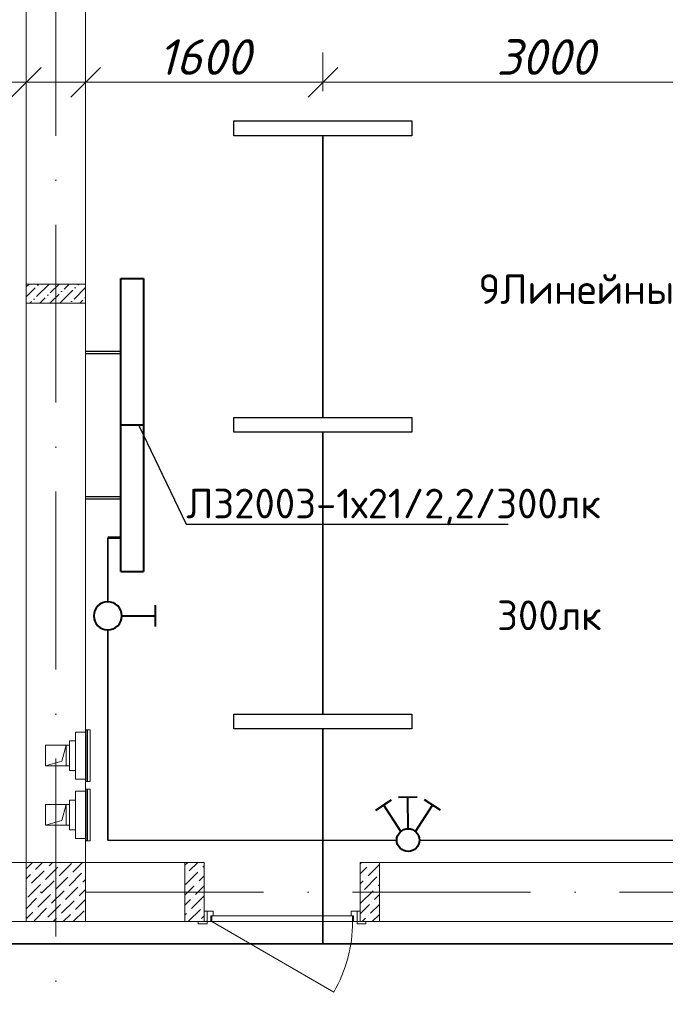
# Model space of a CAD drawing. Header units: millimetres. Extents: x 1114507 to 93926427, y 174473 to 817039.
# Tile 158 of 256: x 1504717 to 1509068, y 775368 to 782007. Entities that reach past the tile are written whole.
import ezdxf
from ezdxf import colors
from ezdxf.entities.mleader import LeaderData, LeaderLine
from ezdxf.math import Vec2, Vec3

# ---------------------------------------------------------------- set-up
doc = ezdxf.new("R2010")
doc.units = ezdxf.units.MM
doc.linetypes.add('ACAD_ISO10W100', pattern=[18, 12, -3, 0, -3])
doc.linetypes.add('ADSK_Скрыто', pattern=[6, 3, -3])
for name, color, linetype, lineweight in [('_Hidden_', 7, 'ADSK_Скрыто', 9), ('Doors', 86, 'Continuous', 13), ('Mechanical Equipment', 7, 'Continuous', 18), ('размеры', 12, 'Continuous', 15)]:
    doc.layers.add(name, color=color, linetype=linetype, lineweight=lineweight)
doc.layers.add('ventilatsiya', color=7, linetype='Continuous')
doc.styles.add('ISOCPEUR 1', font='isocpeur.TTF')
doc.styles.get("Standard").update_dxf_attribs({"font": 'isocpeui.ttf'})
doc.styles.add('Суннат', font='ariali.ttf', dxfattribs={"height": 250})
doc.dimstyles.new('Санжар', dxfattribs={"dimtxt": 240, "dimasz": 200, "dimexe": 200, "dimexo": 200, "dimgap": 50, "dimtad": 1, "dimdec": 0, "dimtxsty": 'Standard', "dimblk": 'OBLIQUE', "dimcen": 2.5, "dimdle": 200, "dimclrd": 152, "dimclre": 152, "dimclrt": 152, "dimadec": 0, "dimazin": 0, "dimtfac": 1, "dimtdec": 0, "dimtmove": 0, "dimatfit": 3, "dimldrblk": 'OBLIQUE', "dimfxl": 0, "dimlwd": 0, "dimlwe": 0, "dimarcsym": 0})

# ---------------------------------------------------------------- blocks, each defined once
blk = doc.blocks.new('blok1qavmak')
at = {"lineweight": 0, "ltscale": 100}
h = blk.add_hatch(dxfattribs=at)
h.set_pattern_fill('ANSI36', color=256, scale=15, style=0)
h.set_pattern_definition([(45, (569691.36, -595951.81), (25.2569703, 92.6088912), [119.0625, -23.8125, 0, -23.8125])])
h.paths.add_polyline_path([(1505160.8, 780225.1), (1505160.8, 780095.1), (1504760.8, 780095.1), (1504760.8, 780225.1)])
at = {"color": 1, "linetype": 'ACAD_ISO10W100', "lineweight": 0, "ltscale": 100}
for p, q in [((1504960.8, 782425.1), (1504960.8, 766825.1)), ((1518960.8, 776125.1), (1491960.8, 776125.1))]:
    blk.add_line(p, q, dxfattribs=at)
at = {"lineweight": 0, "ltscale": 100}
for p, q in [((1504760.8, 776325.1), (1504760.8, 782225.1)), ((1505160.8, 776325.1), (1505160.8, 782225.1)), ((1504760.8, 776325.1), (1497410.8, 776325.1)), ((1505960.8, 776325.1), (1505160.8, 776325.1)), ((1505960.8, 776325.1), (1505960.8, 775925.1)), ((1514360.8, 776325.1), (1507010.8, 776325.1)), ((1507010.8, 776325.1), (1507010.8, 775925.1)), ((1505960.8, 775925.1), (1497410.8, 775925.1)), ((1514760.8, 775925.1), (1507010.8, 775925.1))]:
    blk.add_line(p, q, dxfattribs=at)
at = {"linetype": 'Continuous', "lineweight": 0, "ltscale": 100}
for p, q in [((1504760.8, 776281.7), (1504804.2, 776325.1)), ((1504822.8, 776276.3), (1504871.6, 776325.1)), ((1504915.4, 776301.6), (1504938.9, 776325.1)), ((1504982.8, 776234.2), (1505067, 776318.4)), ((1504991.2, 776310), (1504991.2, 776310)), ((1505075.4, 776259.5), (1505141, 776325.1)), ((1505830.8, 776306.7, 0), (1505849.3, 776325.1, 0)), ((1505858.7, 776267.2, 0), (1505916.6, 776325.1, 0)), ((1507020.9, 776325.1, 0), (1507010.8, 776315.1, 0)), ((1507140.8, 776310.4, 0), (1507065.2, 776234.8, 0)), ((1507073.7, 776310.5, 0), (1507073.7, 776310.5, 0)), ((1504760.8, 776214.4), (1504789.2, 776242.7)), ((1504797.6, 776183.7), (1504881.8, 776267.9)), ((1504806, 776259.5), (1504806, 776259.5)), ((1504890.2, 776209), (1504974.4, 776293.2)), ((1504898.6, 776284.8), (1504898.6, 776284.8)), ((1505050.1, 776166.9), (1505134.3, 776251.1)), ((1505058.6, 776242.7), (1505058.6, 776242.7)), ((1505151.2, 776267.9), (1505151.2, 776267.9)), ((1505833.5, 776174.6, 0), (1505917.7, 776258.8, 0)), ((1505841.9, 776250.4, 0), (1505841.9, 776250.4, 0)), ((1505934.5, 776275.6, 0), (1505934.5, 776275.6, 0)), ((1505951.3, 776292.5, 0), (1505960.8, 776302, 0)), ((1507056.8, 776293.7, 0), (1507010.8, 776247.7, 0)), ((1504772.3, 776091.1), (1504856.5, 776175.3)), ((1504864.9, 776116.4), (1504949.1, 776200.6)), ((1504873.3, 776192.2), (1504873.3, 776192.2)), ((1504957.5, 776141.6), (1505041.7, 776225.8)), ((1504966, 776217.4), (1504966, 776217.4)), ((1505125.9, 776175.3), (1505125.9, 776175.3)), ((1505142.8, 776192.2), (1505160.8, 776210.2)), ((1505909.2, 776183, 0), (1505909.2, 776183, 0)), ((1505926.1, 776199.9, 0), (1505960.8, 776234.6, 0)), ((1507031.6, 776201.1, 0), (1507010.8, 776180.4, 0)), ((1507124.2, 776226.3, 0), (1507040, 776142.2, 0)), ((1507048.4, 776217.9, 0), (1507048.4, 776217.9, 0)), ((1507140.8, 776175.7, 0), (1507132.6, 776167.4, 0)), ((1504760.8, 776147), (1504763.9, 776150.1)), ((1504780.7, 776166.9), (1504780.7, 776166.9)), ((1504839.7, 776023.8), (1504923.9, 776108)), ((1504932.3, 776049), (1505016.5, 776133.2)), ((1504940.7, 776124.8), (1504940.7, 776124.8)), ((1505024.9, 776074.3), (1505109.1, 776158.5)), ((1505033.3, 776150.1), (1505033.3, 776150.1)), ((1505117.5, 776099.5), (1505160.8, 776142.9)), ((1505830.8, 776104.6, 0), (1505892.4, 776166.2, 0)), ((1505900.8, 776107.3, 0), (1505960.8, 776167.3, 0)), ((1507098.9, 776133.7, 0), (1507014.7, 776049.5, 0)), ((1507023.1, 776125.3, 0), (1507023.1, 776125.3, 0)), ((1507140.8, 776108.3, 0), (1507107.3, 776074.8, 0)), ((1507115.8, 776150.6, 0), (1507115.8, 776150.6, 0)), ((1504760.8, 776012.3), (1504831.3, 776082.7)), ((1504848.1, 776099.5), (1504848.1, 776099.5)), ((1504907, 775956.4), (1504991.2, 776040.6)), ((1504999.6, 775981.7), (1505083.8, 776065.9)), ((1505008.1, 776057.4), (1505008.1, 776057.4)), ((1505092.2, 776006.9), (1505160.8, 776075.5)), ((1505100.7, 776082.7), (1505100.7, 776082.7)), ((1505830.8, 776037.3, 0), (1505867.1, 776073.6, 0)), ((1505875.6, 776014.7, 0), (1505959.8, 776098.9, 0)), ((1505884, 776090.4, 0), (1505884, 776090.4, 0)), ((1507073.7, 776041.1, 0), (1507010.8, 775978.3, 0)), ((1507140.8, 776041, 0), (1507082.1, 775982.2, 0)), ((1507090.5, 776058, 0), (1507090.5, 776058, 0)), ((1504760.8, 775944.9), (1504806, 775990.1)), ((1504814.4, 775931.2), (1504898.6, 776015.4)), ((1504822.8, 776006.9), (1504822.8, 776006.9)), ((1504915.4, 776032.2), (1504915.4, 776032.2)), ((1505075.4, 775990.1), (1505075.4, 775990.1)), ((1505077.8, 775925.1), (1505151.2, 775998.5)), ((1505830.8, 775969.9, 0), (1505841.9, 775981, 0)), ((1505853.4, 775925.1, 0), (1505934.5, 776006.2, 0)), ((1505858.7, 775997.8, 0), (1505858.7, 775997.8, 0)), ((1505951.3, 776023.1, 0), (1505951.3, 776023.1, 0)), ((1507140.8, 775973.6, 0), (1507092.3, 775925.1, 0)), ((1504890.2, 775939.6), (1504890.2, 775939.6)), ((1504943.1, 775925.1), (1504966, 775948)), ((1504982.8, 775964.8), (1504982.8, 775964.8)), ((1505010.4, 775925.1), (1505058.6, 775973.3)), ((1505159.6, 775939.6), (1505160.8, 775940.8)), ((1505926.1, 775930.5, 0), (1505926.1, 775930.5, 0)), ((1505942.9, 775947.3, 0), (1505960.8, 775965.2, 0)), ((1507048.4, 775948.5, 0), (1507025, 775925.1, 0)), ((1507065.2, 775965.4, 0), (1507065.2, 775965.4, 0))]:
    blk.add_line(p, q, dxfattribs=at)
at = {"layer": '_Hidden_', "color": 5, "lineweight": 0}
for p, q in [((1505093.8, 777203.9), (1505093.8, 777203.5)), ((1505093.8, 777203.5), (1505093.8, 777203.9)), ((1505117.8, 777203.5), (1505117.8, 777203.9)), ((1505117.8, 777203.9), (1505117.8, 777203.5)), ((1505160.8, 777203.5), (1505160.8, 777203.9)), ((1505160.8, 777203.9), (1505160.8, 777203.5)), ((1505164.2, 777219.1), (1505164.7, 777219.1)), ((1505093.8, 776886.2), (1505093.8, 776885.9)), ((1505093.8, 776885.9), (1505093.8, 776886.2)), ((1505117.8, 776885.9), (1505117.8, 776886.2)), ((1505117.8, 776886.2), (1505117.8, 776885.9)), ((1505160.8, 776886.2), (1505160.8, 776885.9)), ((1505160.8, 776885.9), (1505160.8, 776886.2)), ((1505164.7, 776870.2), (1505164.2, 776870.2)), ((1505093.8, 776804.3), (1505093.8, 776804)), ((1505093.8, 776804), (1505093.8, 776804.3)), ((1505117.8, 776804), (1505117.8, 776804.3)), ((1505117.8, 776804.3), (1505117.8, 776804)), ((1505160.8, 776804), (1505160.8, 776804.3)), ((1505160.8, 776804.3), (1505160.8, 776804)), ((1505164.2, 776819.6), (1505164.7, 776819.6)), ((1505093.8, 776486.7), (1505093.8, 776486.3)), ((1505093.8, 776486.3), (1505093.8, 776486.7)), ((1505117.8, 776486.3), (1505117.8, 776486.7)), ((1505117.8, 776486.7), (1505117.8, 776486.3)), ((1505160.8, 776486.7), (1505160.8, 776486.3)), ((1505160.8, 776486.3), (1505160.8, 776486.7)), ((1505164.7, 776470.7), (1505164.2, 776470.7))]:
    blk.add_line(p, q, dxfattribs=at)
at = {"layer": 'Doors', "lineweight": 0}
blk.add_line((1506010.8, 775925.1), (1506833.6, 775450.1), dxfattribs=at)
for points in [[(1505960.8, 775995.1), (1505980.8, 775995.1), (1505980.8, 775925.1), (1505960.8, 775925.1)], [(1506020.8, 775965.1), (1506020.8, 775995.1), (1505980.8, 775995.1), (1505980.8, 775925.1), (1506005.8, 775925.1), (1506005.8, 775965.1)], [(1506950.8, 775965.1), (1506950.8, 775995.1), (1506990.8, 775995.1), (1506990.8, 775925.1), (1506965.8, 775925.1), (1506965.8, 775965.1)], [(1507010.8, 775995.1), (1506990.8, 775995.1), (1506990.8, 775925.1), (1507010.8, 775925.1)], [(1505980.8, 775925.1), (1505920.8, 775925.1), (1505920.8, 775910.1), (1505980.8, 775910.1)], [(1506960.8, 775965.1), (1506010.8, 775965.1), (1506010.8, 775925.1), (1506960.8, 775925.1)], [(1507050.8, 775925.1), (1506990.8, 775925.1), (1506990.8, 775910.1), (1507050.8, 775910.1)]]:
    blk.add_lwpolyline(points, close=True, dxfattribs=at)
blk.add_arc((1506010.8, 775925.1), 950, 330, 0, dxfattribs=at)
at = {"layer": 'Mechanical Equipment', "color": 5, "lineweight": 0}
for p, q in [((1505117.8, 777203.9), (1505093.8, 777203.9)), ((1505093.8, 777203.9), (1505093.8, 777203.5)), ((1505093.8, 777193.9), (1505093.8, 777203.9)), ((1505093.8, 776895.9), (1505093.8, 777193.9)), ((1505160.8, 777203.9), (1505117.8, 777203.9)), ((1505117.8, 777203.5), (1505117.8, 777203.9)), ((1505117.8, 777203.9), (1505117.8, 777203.5)), ((1505160.8, 777203.5), (1505160.8, 777203.9)), ((1505160.8, 777203.9), (1505160.8, 777193.9)), ((1505160.8, 777193.9), (1505160.8, 776895.9)), ((1505163.9, 777219.1), (1505163.9, 776870.2)), ((1505164.2, 777219.1), (1505164.2, 776870.2)), ((1505164.2, 777219.1), (1505173.9, 777219.1)), ((1505173.9, 777219.1), (1505183.3, 777219.1)), ((1505173.9, 777219.1), (1505173.9, 776870.2)), ((1505183.3, 777219.1), (1505192.9, 777219.1)), ((1505192.9, 776870.2), (1505192.9, 777219.1)), ((1505093.8, 777144.9), (1505052.6, 777144.9)), ((1505052.6, 776944.9), (1505052.6, 777144.9)), ((1505052.6, 776944.9), (1505093.8, 776944.9)), ((1505093.8, 776885.9), (1505093.8, 776895.9)), ((1505093.8, 776886.2), (1505093.8, 776885.9)), ((1505093.8, 776885.9), (1505117.8, 776885.9)), ((1505117.8, 776885.9), (1505117.8, 776886.2)), ((1505117.8, 776886.2), (1505117.8, 776885.9)), ((1505117.8, 776885.9), (1505160.8, 776885.9)), ((1505160.8, 776895.9), (1505160.8, 776885.9)), ((1505160.8, 776885.9), (1505160.8, 776886.2)), ((1505173.9, 776870.2), (1505164.2, 776870.2)), ((1505183.3, 776870.2), (1505173.9, 776870.2)), ((1505192.9, 776870.2), (1505183.3, 776870.2)), ((1505117.8, 776804.3), (1505093.8, 776804.3)), ((1505093.8, 776804.3), (1505093.8, 776804)), ((1505093.8, 776794.3), (1505093.8, 776804.3)), ((1505093.8, 776496.3), (1505093.8, 776794.3)), ((1505160.8, 776804.3), (1505117.8, 776804.3)), ((1505117.8, 776804), (1505117.8, 776804.3)), ((1505117.8, 776804.3), (1505117.8, 776804)), ((1505160.8, 776804), (1505160.8, 776804.3)), ((1505160.8, 776804.3), (1505160.8, 776794.3)), ((1505160.8, 776794.3), (1505160.8, 776496.3)), ((1505163.9, 776819.6), (1505163.9, 776470.7)), ((1505164.2, 776819.6), (1505164.2, 776470.7)), ((1505164.2, 776819.6), (1505173.9, 776819.6)), ((1505173.9, 776819.6), (1505183.3, 776819.6)), ((1505173.9, 776819.6), (1505173.9, 776470.7)), ((1505183.3, 776819.6), (1505192.9, 776819.6)), ((1505192.9, 776470.7), (1505192.9, 776819.6)), ((1505093.8, 776745.3), (1505052.6, 776745.3)), ((1505052.6, 776545.3), (1505052.6, 776745.3)), ((1505052.6, 776545.3), (1505093.8, 776545.3)), ((1505093.8, 776486.3), (1505093.8, 776496.3)), ((1505093.8, 776486.7), (1505093.8, 776486.3)), ((1505093.8, 776486.3), (1505117.8, 776486.3)), ((1505117.8, 776486.3), (1505117.8, 776486.7)), ((1505117.8, 776486.7), (1505117.8, 776486.3)), ((1505117.8, 776486.3), (1505160.8, 776486.3)), ((1505160.8, 776496.3), (1505160.8, 776486.3)), ((1505160.8, 776486.3), (1505160.8, 776486.7)), ((1505173.9, 776470.7), (1505164.2, 776470.7)), ((1505183.3, 776470.7), (1505173.9, 776470.7)), ((1505192.9, 776470.7), (1505183.3, 776470.7))]:
    blk.add_line(p, q, dxfattribs=at)
at = {"layer": 'ventilatsiya', "lineweight": 0, "ltscale": 100}
for p, q in [((1505030.8, 777114.9), (1504890.8, 777114.9)), ((1504890.8, 777114.9), (1504890.8, 776974.9)), ((1504985.5, 777114.9), (1505052.6, 777114.9)), ((1505030.8, 777114.9), (1505001.7, 777006.5)), ((1505030.8, 776974.9), (1505030.8, 777114.9)), ((1505001.7, 777006.5), (1504890.8, 776974.9)), ((1504890.8, 776974.9), (1505030.8, 776974.9)), ((1504985.5, 776974.9), (1505052.6, 776974.9)), ((1505030.8, 776715.3), (1504890.8, 776715.3)), ((1504890.8, 776715.3), (1504890.8, 776575.3)), ((1504985.5, 776715.3), (1505052.6, 776715.3)), ((1505030.8, 776715.3), (1505001.7, 776607)), ((1505030.8, 776575.3), (1505030.8, 776715.3)), ((1505001.7, 776607), (1504890.8, 776575.3)), ((1504890.8, 776575.3), (1505030.8, 776575.3)), ((1504985.5, 776575.3), (1505052.6, 776575.3))]:
    blk.add_line(p, q, dxfattribs=at)
at = {"layer": 'размеры', "lineweight": 0, "ltscale": 5}
for p, q in [((1505160.8, 776325.1), (1504760.8, 776325.1)), ((1504760.8, 776325.1), (1504760.8, 775925.1)), ((1505160.8, 775925.1), (1505160.8, 776325.1)), ((1505960.8, 776325.1), (1505830.8, 776325.1)), ((1505830.8, 776325.1), (1505830.8, 775925.1)), ((1505960.8, 775925.1), (1505960.8, 776325.1)), ((1507010.8, 775925.1), (1507010.8, 776325.1)), ((1507010.8, 776325.1), (1507140.8, 776325.1)), ((1507140.8, 776325.1), (1507140.8, 775925.1)), ((1504760.8, 775925.1), (1505160.8, 775925.1)), ((1505830.8, 775925.1), (1505960.8, 775925.1)), ((1507140.8, 775925.1), (1507010.8, 775925.1))]:
    blk.add_line(p, q, dxfattribs=at)
for points in [[(1505160.8, 780225.1), (1505160.8, 780095.1), (1504760.8, 780095.1), (1504760.8, 780225.1)], [(1505160.8, 780095.1), (1505160.8, 780225.1), (1504760.8, 780225.1), (1504760.8, 780095.1)]]:
    blk.add_lwpolyline(points, close=True, dxfattribs=at)
blk = doc.blocks.new('_Oblique')
at = {"color": 0, "linetype": 'ByBlock', "lineweight": -2}
blk.add_line((-0.5, -0.5), (0.5, 0.5), dxfattribs=at)
blk = doc.blocks.new('*D1587')
at = {"color": 152, "linetype": 'Continuous', "lineweight": 0, "ltscale": 100, "transparency": 16777216}
for p, q in [((1503160.8, 781525.1), (1503160.8, 781785.8)), ((1504760.8, 781525.1), (1504760.8, 781785.8)), ((1502960.8, 781585.8), (1504960.8, 781585.8))]:
    blk.add_line(p, q, dxfattribs=at)
at = {"layer": 'Defpoints', "color": 0, "lineweight": 35, "ltscale": 100, "transparency": 16777216}
for p in [(1504760.8, 781585.8), (1503160.8, 781325.1), (1504760.8, 781325.1)]:
    blk.add_point(p, dxfattribs=at)
at = {"color": 152, "lineweight": 0, "ltscale": 100, "transparency": 16777216, "xscale": 200, "yscale": 200, "zscale": 200, "rotation": 180}
blk.add_blockref('_Oblique', (1503160.8, 781585.8), dxfattribs=at)
at = {"color": 152, "lineweight": 0, "ltscale": 100, "transparency": 16777216, "xscale": 200, "yscale": 200, "zscale": 200}
blk.add_blockref('_Oblique', (1504760.8, 781585.8), dxfattribs=at)
at = {"color": 152, "lineweight": 35, "ltscale": 100, "transparency": 16777216, "insert": (1503960.8, 781755.8), "char_height": 240, "attachment_point": 5, "bg_fill": 3, "box_fill_scale": 1.1, "bg_fill_color": 256, "bg_fill_true_color": 13158600, "bg_fill_transparency": 0}
blk.add_mtext('1600', dxfattribs=at)
blk = doc.blocks.new('ауц')
at = {"lineweight": 40}
for p, q in [((435296.2, -83291.2), (435402.2, -83222.2)), ((435464.8, -83434), (435349.2, -83256.7)), ((435574.9, -83204.4), (435448.4, -83205.2)), ((435513.1, -83416.4), (435511.7, -83204.8)), ((435562.4, -83434), (435678, -83256.7)), ((435731, -83291.2), (435625, -83222.2))]:
    blk.add_line(p, q, dxfattribs=at)
blk.add_circle((435513.6, -83493), 76.6, dxfattribs=at)
blk = doc.blocks.new('_Dot')
at = {"color": 0, "linetype": 'ByBlock', "lineweight": -2}
blk.add_line((-0.5, 0), (-1, 0), dxfattribs=at)
at = {"color": 0, "linetype": 'ByBlock', "const_width": 0.5}
blk.add_lwpolyline([(-0.25, 0, 1), (0.25, 0, 1)], format="xyb", close=True, dxfattribs=at)
blk = doc.blocks.new('цуйцуйцу')
at = {"lineweight": 40}
for p, q in [((694611.1, -1170390.9), (694695, -1170390.9)), ((694653.1, -1170521.8), (694653.1, -1170390.9))]:
    blk.add_line(p, q, dxfattribs=at)
blk.add_circle((694653.1, -1170576.5), 54.7, dxfattribs=at)
blk = doc.blocks.new('ДПО46 LUX LED')
at = {"lineweight": 40, "ltscale": 2}
for p, q in [((4273483, 481249.6), (4273483, 480014.6)), ((4273483, 481249.6), (4273674, 481249.6)), ((4273674, 480014.6), (4273674, 481249.6)), ((4273483, 480014.6), (4273674, 480014.6))]:
    blk.add_line(p, q, dxfattribs=at)
blk = doc.blocks.new('blokdoskaaaa')
at = {"lineweight": 30, "ltscale": 2}
for p, q in [((1495798, 779769.1), (1495560.8, 779769.1)), ((1495798, 779753.1), (1495560.8, 779753.1)), ((1495798, 778789.1), (1495560.8, 778789.1)), ((1495798, 778773.1), (1495560.8, 778773.1))]:
    blk.add_line(p, q, dxfattribs=at)
at = {"lineweight": 53, "ltscale": 2}
blk.add_line((1495798, 778512.7), (1495710.8, 778512.7), dxfattribs=at)
at = {"xscale": -0.8000000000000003, "yscale": 0.8000000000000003, "zscale": 0.8000000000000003, "rotation": 180}
for p in [(-1922988.5, 1164274.8), (-1922988.5, 1163286.8)]:
    blk.add_blockref('ДПО46 LUX LED', p, dxfattribs=at)
blk = doc.blocks.new('*D1600')
at = {"color": 152, "linetype": 'Continuous', "lineweight": 0, "ltscale": 100, "transparency": 16777216}
for p, q in [((1506760.8, 781525.1), (1506760.8, 781785.8)), ((1509760.8, 781525.1), (1509760.8, 781785.8)), ((1506560.8, 781585.8), (1509960.8, 781585.8))]:
    blk.add_line(p, q, dxfattribs=at)
at = {"layer": 'Defpoints', "color": 0, "lineweight": 35, "ltscale": 100, "transparency": 16777216}
for p in [(1509760.8, 781585.8), (1506760.8, 781325.1), (1509760.8, 781325.1)]:
    blk.add_point(p, dxfattribs=at)
at = {"color": 152, "lineweight": 0, "ltscale": 100, "transparency": 16777216, "xscale": 200, "yscale": 200, "zscale": 200, "rotation": 180}
blk.add_blockref('_Oblique', (1506760.8, 781585.8), dxfattribs=at)
at = {"color": 152, "lineweight": 0, "ltscale": 100, "transparency": 16777216, "xscale": 200, "yscale": 200, "zscale": 200}
blk.add_blockref('_Oblique', (1509760.8, 781585.8), dxfattribs=at)
at = {"color": 152, "lineweight": 35, "ltscale": 100, "transparency": 16777216, "insert": (1508260.8, 781755.8), "char_height": 240, "attachment_point": 5, "bg_fill": 3, "box_fill_scale": 1.1, "bg_fill_color": 256, "bg_fill_true_color": 13158600, "bg_fill_transparency": 0}
blk.add_mtext('3000', dxfattribs=at)
blk = doc.blocks.new('*D1597')
at = {"color": 152, "linetype": 'Continuous', "lineweight": 0, "ltscale": 100, "transparency": 16777216}
for p, q in [((1505160.8, 781525.1), (1505160.8, 781785.8)), ((1506760.8, 781525.1), (1506760.8, 781785.8)), ((1504960.8, 781585.8), (1506960.8, 781585.8))]:
    blk.add_line(p, q, dxfattribs=at)
at = {"layer": 'Defpoints', "color": 0, "lineweight": 35, "ltscale": 100, "transparency": 16777216}
for p in [(1506760.8, 781585.8), (1505160.8, 781325.1), (1506760.8, 781325.1)]:
    blk.add_point(p, dxfattribs=at)
at = {"color": 152, "lineweight": 0, "ltscale": 100, "transparency": 16777216, "xscale": 200, "yscale": 200, "zscale": 200, "rotation": 180}
blk.add_blockref('_Oblique', (1505160.8, 781585.8), dxfattribs=at)
at = {"color": 152, "lineweight": 0, "ltscale": 100, "transparency": 16777216, "xscale": 200, "yscale": 200, "zscale": 200}
blk.add_blockref('_Oblique', (1506760.8, 781585.8), dxfattribs=at)
at = {"color": 152, "lineweight": 35, "ltscale": 100, "transparency": 16777216, "insert": (1505960.8, 781755.8), "char_height": 240, "attachment_point": 5, "bg_fill": 3, "box_fill_scale": 1.1, "bg_fill_color": 256, "bg_fill_true_color": 13158600, "bg_fill_transparency": 0}
blk.add_mtext('1600', dxfattribs=at)

msp = doc.modelspace()

# ---------------------------------------------------------------- block references
at = {"color": 0}
msp.add_blockref('blok1qavmak', (0, 0), dxfattribs=at)

# ---------------------------------------------------------------- next in the draw order: linework, layer by layer
at = {"color": 0, "lineweight": 35, "ltscale": 100}
for p, q in [((1506760.8, 781225.1), (1506760.8, 779325.1)), ((1506760.8, 779225.1), (1506760.8, 777325.1)), ((1505310.8, 778081.7), (1505310.8, 778512.7)), ((1505310.8, 776475.1), (1505310.8, 777892.5)), ((1506760.8, 777225.1), (1506760.8, 775775.1)), ((1494830.7, 775775.1), (1515953.8, 775775.1))]:
    msp.add_line(p, q, dxfattribs=at)
at = {"lineweight": 30}
for p, q in [((1505310.8, 776475.1), (1507258.1, 776475.1)), ((1507411.4, 776475.1), (1512760.8, 776475.1))]:
    msp.add_line(p, q, dxfattribs=at)
at = {"color": 5, "lineweight": 30}
for points in [[(1506160.8, 781325.1), (1507360.8, 781325.1), (1507360.8, 781225.1), (1506160.8, 781225.1), (1506160.8, 781325.1)], [(1506160.8, 779325.1), (1507360.8, 779325.1), (1507360.8, 779225.1), (1506160.8, 779225.1), (1506160.8, 779325.1)], [(1506160.8, 777325.1), (1507360.8, 777325.1), (1507360.8, 777225.1), (1506160.8, 777225.1), (1506160.8, 777325.1)]]:
    msp.add_lwpolyline(points, dxfattribs=at)

# ---------------------------------------------------------------- next in the draw order: block references
at = {"color": 0, "lineweight": 35}
msp.add_blockref('blokdoskaaaa', (9600, 0), dxfattribs=at)
at = {"lineweight": 50, "xscale": -1.728719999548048, "yscale": 1.728719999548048, "zscale": 1.728719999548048, "rotation": 270.0000000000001}
msp.add_blockref('цуйцуйцу', (3528909.9, -422873.5), dxfattribs=at)
at = {"lineweight": 30}
msp.add_blockref('ауц', (1071821.2, 859968.1), dxfattribs=at)

# ---------------------------------------------------------------- next in the draw order: texts
at = {"color": 0, "insert": (1507808.5, 780044.2), "char_height": 200, "width": 3512.61, "attachment_point": 7, "style": 'Суннат'}
msp.add_mtext('{\\fISOCPEUR|b0|i0|c204|p34;9Линейный-ИЕК-1х36/3,0}', dxfattribs=at)
at = {"color": 1, "insert": (1507934.4, 778091.1), "char_height": 200, "width": 2509.849, "attachment_point": 1, "style": 'Суннат'}
msp.add_mtext('{\\fISOCPEUR|b0|i0|c204|p34;300лк}', dxfattribs=at)

# ---------------------------------------------------------------- next in the draw order: dimensions: what is measured, and where the dimension line sits
at = {"color": 0, "lineweight": 35, "ltscale": 100}
dim = msp.add_linear_dim(base=(1504760.8, 781585.8), p1=(1503160.8, 781325.1), p2=(1504760.8, 781325.1), dimstyle='Санжар', override={"dimfxl": 120, "dimfxlon": 1, "dimtfill": 1, "dimarcsym": 1}, dxfattribs=at)
dim.commit()
dim.dimension.update_dxf_attribs({"geometry": '*D1587', "text_midpoint": (1503960.8, 781755.8)})

# ---------------------------------------------------------------- next in the draw order: leaders
at = {"lineweight": 0}
ml = msp.add_multileader_mtext('Standard', dxfattribs=at)
ml.set_content('{\\fISOCPEUR|b0|i0|c204|p34;\\C0;ЛЗ2003-1х21/2,2/300лк}', color=256)
ml.set_leader_properties()
ml.set_arrow_properties(name='DOT')
ml.build(insert=Vec2(0, 0))
ml.multileader.update_dxf_attribs({"text_left_attachment_type": 6, "text_right_attachment_type": 6, "dogleg_length": 0.36, "arrow_head_size": 10})
ctx = ml.context
ctx.base_point, ctx.char_height, ctx.arrow_head_size, ctx.landing_gap_size, ctx.plane_origin = Vec3(1505838.8, 778604.8), 200, 10, 1, Vec3(1504978.3, 778639.1)
ctx.left_attachment, ctx.right_attachment = 6, 6
notes = []
notes.append((ctx, [(0, (1, 1, 0), (1505838.4, 778604.8), (1, 0), 0.36, [(0, [(1505518.5, 779275.1)], 0, [])])]))
ctx.mtext.insert, ctx.mtext.rotation, ctx.mtext.width, ctx.mtext.flow_direction = Vec3(1505839.8, 778844.8), 6.283185, 2147.602, 5
for ctx, leaders in notes:
    for number, flags, end, landing, length, lines in leaders:
        leader = LeaderData()
        leader.index, (leader.has_last_leader_line, leader.has_dogleg_vector, leader.attachment_direction) = number, flags
        leader.last_leader_point, leader.dogleg_vector, leader.dogleg_length = Vec3(end), Vec3(landing), length
        for number, points, colour, breaks in lines:
            line = LeaderLine()
            line.index, line.vertices, line.color, line.breaks = number, Vec3.list(points), colors.encode_raw_color(colour), breaks
            leader.lines.append(line)
        ctx.leaders.append(leader)

# ---------------------------------------------------------------- next in the draw order: dimensions: what is measured, and where the dimension line sits
at = {"color": 0, "lineweight": 35, "ltscale": 100}
dim = msp.add_linear_dim(base=(1509760.8, 781585.8), p1=(1506760.8, 781325.1), p2=(1509760.8, 781325.1), dimstyle='Санжар', override={"dimfxl": 120, "dimfxlon": 1, "dimtfill": 1, "dimarcsym": 1}, dxfattribs=at)
dim.commit()
dim.dimension.update_dxf_attribs({"geometry": '*D1600', "text_midpoint": (1508260.8, 781755.8)})

# ---------------------------------------------------------------- next in the draw order: dimensions: what is measured, and where the dimension line sits
dim = msp.add_linear_dim(base=(1506760.8, 781585.8), p1=(1505160.8, 781325.1), p2=(1506760.8, 781325.1), dimstyle='Санжар', override={"dimfxl": 120, "dimfxlon": 1, "dimtfill": 1, "dimarcsym": 1}, dxfattribs=at)
dim.commit()
dim.dimension.update_dxf_attribs({"geometry": '*D1597', "text_midpoint": (1505960.8, 781755.8)})

# ---------------------------------------------------------------- next in the draw order: texts
at = {"linetype": 'ByBlock', "lineweight": 30, "ltscale": 10, "insert": (1197603, 784433.1, 0), "char_height": 250, "width": 18040, "attachment_point": 1, "style": 'ISOCPEUR 1'}
msp.add_mtext('     Рабочая документация по объекту: {\\C7;школы ^J}     Настоящий проект выполнен на основании чертежей марки АС, ВК и ОВ в соответствии с требованиями КМК и ПУЭ.\\P     Внешнее электроснабжение решается в отдельном проекте "Внутриплощадочных сетей"\\P     Проект энергоснабжения школы.\\P     Установленная мощность 33,6 кВт; Расчетная мощность 30,2 кВт  \\P     По надежности энергоснабжения школа относится к потребителям II категории.\\P\\pi1291.6675,t0,19518.5175;{\\LСиловое электрооборудование:\\P\\pi0,tz;}     В качестве вводно-распределительного и силового щита принят щит {\\C0;ПР11-3060-21УЗ (изготовить индв. по заказу) }. В качестве осветительного и силового щита принять щит ЩРВ-6 {\\C0;(изготовить индв. по заказу)} и щит комплектный ОЩВ.\\P\\pt0,19518.5175;     Электропотребителями здания  являются: освещение, штепсельные розетки, электропотребители технологического оборудования. Главный распределительный щит, силовые щиты и щиты освещения приняты сборными с модульными автоматическими выключателями с установкой на DIN-рейку по индивидуальному заказу. В распределительных щитах предусматривается устройство заземляющей шины. Фазораспределение злектронагрузок должно быть равномерным. Автоматические выключатели на розеточных группах имеют устройства  защитного отключения. \\P\\ptz;     Силовыми электроприемниками являются потребители сантехнического и технологического оборудования помещений. Магистральные и распределительные сети выполняются медным кабелем ВВГнг  в винипластовых  трубах в стенах срыто под штукатуркой. Ответвительные коробки установить скрыто на стене.\\P     1.  Розетки разместить на высоте 1800 мм от чистого пола в  помещениях   для  пребывания  детей  (А также см. уточнение по плану)  согласно пункта 12.34 КМК КМК КМК 2.04.17-19. ^J     2.  Выключатели во всех помещениях разместить на высоте 1800 мм.  Отступ от проёмов дверей - 200 мм, а также см. уточнение по плану.^J  Допускается установка выключателей под потолком с управлением при помощи шнура. ПУЭ п. 6.6.31.^J  Установка штепсельных розеток в ванных комнатах, душевых, мыльных помещениях бань, помещениях, содержащих нагреватели для саун (далее по тексту «саунах»), а также в стиральных помещениях прачечных не допускается ПУЭ п. 7.1.48.^JМинимальное расстояние от выключателей, штепсельных розеток и элементов электроустановок до газопроводов должно быть не менее 0,5 м ПУЭ п. 7.1.50.\\P{\\O      \\L\\oЭлектроосвещение}\\P     В соответствии КМК КМК 2.01.05-19. в проекте предусматривается общее рабочее, эвакуационное освещение на напряжение 220В.  Рабочее освещение предусматривается во всех помещениях комплекса, эвакуационное - в коридорах, в фойе, лестничных клетках, вестибюле. На выходах по пути эвакуации устанавливаются световые указатели "Выход" с аккумуляторными  батареями. Светильники аварийного освещения обозначаются значком "А" и выбираются из числа светильников рабочего освещения и питаются от щита ЩАО. Управление освещением выполняется включателями, устанавливаемыми по месту. Выбор светильников произведен в соответствии с назначением помещений, их конструктивными особенностями и характеристикой окружающей среды. В качестве источников света приняты светильники потолочные светодиодные LED панели и {\\C0;светодиодные линейные светильники} . Групповые сети освещения выполняются медным кабелем ВВГнг в винипластовой трубе.\\P\\pi1896.36,t0,28627.16;{\\LЗаземление}\\P\\pi0,tz;     Для защиты от поражения  электрическим током применяется система заземления TN-S  (используется 3я и 5я  жила  кабеля) и выполняется уравнивание потенциалов. Все металлические нетоковедущие части электрооборудования подлежат заземлению. В качестве заземляющих проводников используются нулевые провода сети и специальные заземляющие проводники, прокладываемые совместно с рабочими проводниками от электрощитов до электропотребителей. Сопротивление растеканию тока заземляющих устройств не должно превышать 4 Ом в любое время года. Внутренний контур заземления необходимо присоединить к наружному контуру заземления. Защита от заноса высокого потенциала и уравнивание потенциалов выполняется путем присоединения металлической арматуры фундаментов к горизонтальному  заземлителю. Все соединения выполнить сваркой.', dxfattribs=at)

doc.saveas('drawing.dxf')
